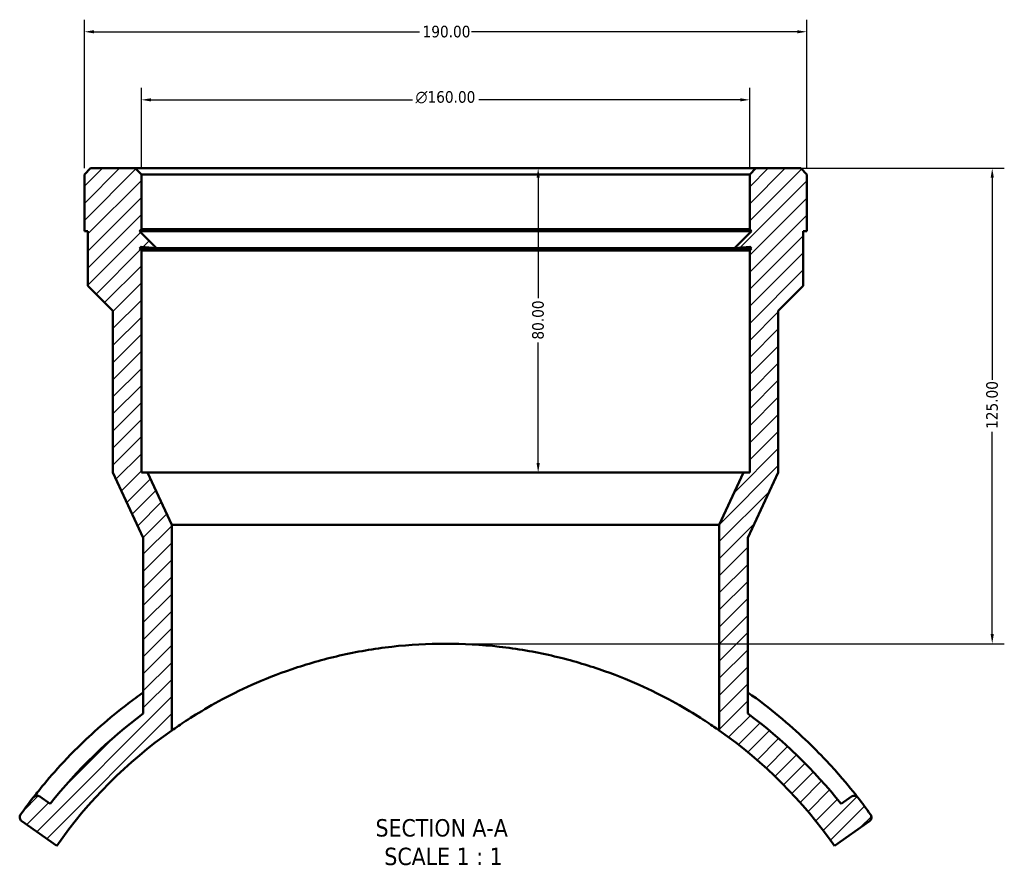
# Model space of a CAD drawing. Header units: millimetres. Extents: x -652 to 1046, y -498 to 815.
# Tile 3 of 8: x 345 to 604, y -498 to -277. Entities that reach past the tile are written whole.
import ezdxf

# ---------------------------------------------------------------- set-up
doc = ezdxf.new("R2010")
doc.units = ezdxf.units.MM
for name, color, linetype, lineweight in [('Dimension (ANSI)', 7, 'Continuous', 25), ('Hatch (ANSI)', 7, 'Continuous', 18), ('Symbol (ANSI)', 7, 'Continuous', 25), ('Visible (ANSI)', 7, 'Continuous', 50)]:
    doc.layers.add(name, color=color, linetype=linetype, lineweight=lineweight)
doc.styles.add('Label Text (ANSI)', font='tahoma.ttf')
doc.styles.add('Note Text (ANSI)', font='tahoma.ttf')
doc.dimstyles.new('Default - mm (ANSI)', dxfattribs={"dimtxt": 3.048, "dimasz": 2.5, "dimexe": 3.175, "dimexo": 1.6002, "dimgap": 0.8, "dimtad": 0, "dimtoh": 1, "dimrnd": 1e-08, "dimzin": 4, "dimdsep": 46, "dimtxsty": 'Note Text (ANSI)', "dimcen": 0.09, "dimdle": 10, "dimclrd": 256, "dimclre": 256, "dimclrt": 256, "dimadec": 1, "dimazin": 1, "dimtfac": 1, "dimtofl": 0, "dimtmove": 0, "dimatfit": 3, "dimfxl": 1, "dimtolj": 1, "dimtzin": 4, "dimlwd": -1, "dimlwe": -1, "dimarcsym": 0})

# ---------------------------------------------------------------- blocks, each defined once
blk = doc.blocks.new('*D9')
at = {"layer": 'Defpoints', "color": 0, "transparency": 16777216}
for p in [(376.67, -298.09), (376.67, -317.68), (536.67, -317.68)]:
    blk.add_point(p, dxfattribs=at)
at = {"layer": 'Dimension (ANSI)', "transparency": 16777216}
for p, q in [((376.67, -316.08), (376.67, -294.92)), ((536.67, -316.08), (536.67, -294.92)), ((379.17, -298.09), (447.96, -298.09)), ((534.17, -298.09), (465.39, -298.09))]:
    blk.add_line(p, q, dxfattribs=at)
for points in [[(379.17, -297.68), (379.17, -298.51), (376.67, -298.09)], [(534.17, -297.68), (534.17, -298.51), (536.67, -298.09)]]:
    blk.add_solid(points, dxfattribs=at)
at = {"layer": 'Dimension (ANSI)', "transparency": 16777216, "insert": (448.76, -295.8), "char_height": 3.048, "attachment_point": 1, "style": 'Note Text (ANSI)'}
blk.add_mtext('\\A1;\\fAIGDT|b0|i0;\\H3.0480;\\ln\\fTahoma|b0|i0;\\H3.0480;160.00', dxfattribs=at)
blk = doc.blocks.new('*D11')
at = {"layer": 'Defpoints', "color": 0, "transparency": 16777216}
for p in [(361.67, -280.19), (361.67, -317.68), (551.67, -317.68)]:
    blk.add_point(p, dxfattribs=at)
at = {"layer": 'Dimension (ANSI)', "transparency": 16777216}
for p, q in [((361.67, -316.08), (361.67, -277.02)), ((551.67, -316.08), (551.67, -277.02)), ((364.17, -280.19), (449.83, -280.19)), ((549.17, -280.19), (463.51, -280.19))]:
    blk.add_line(p, q, dxfattribs=at)
for points in [[(364.17, -279.78), (364.17, -280.61), (361.67, -280.19)], [(549.17, -279.78), (549.17, -280.61), (551.67, -280.19)]]:
    blk.add_solid(points, dxfattribs=at)
at = {"layer": 'Dimension (ANSI)', "transparency": 16777216, "insert": (450.63, -278.61), "char_height": 3.048, "attachment_point": 1, "style": 'Note Text (ANSI)'}
blk.add_mtext('\\A1;190.00', dxfattribs=at)
blk = doc.blocks.new('*D13')
at = {"layer": 'Defpoints', "color": 0, "transparency": 16777216}
for p in [(538.27, -316.08), (456.67, -441.08), (600.45, -441.08)]:
    blk.add_point(p, dxfattribs=at)
at = {"layer": 'Dimension (ANSI)', "transparency": 16777216}
for p, q in [((539.87, -316.08), (603.63, -316.08)), ((600.45, -318.58), (600.45, -371.74)), ((600.45, -438.58), (600.45, -385.42)), ((458.27, -441.08), (603.63, -441.08))]:
    blk.add_line(p, q, dxfattribs=at)
for points in [[(600.03, -318.58), (600.87, -318.58), (600.45, -316.08)], [(600.03, -438.58), (600.87, -438.58), (600.45, -441.08)]]:
    blk.add_solid(points, dxfattribs=at)
at = {"layer": 'Dimension (ANSI)', "transparency": 16777216, "insert": (598.86, -384.62), "char_height": 3.048, "attachment_point": 1, "rotation": 90, "style": 'Note Text (ANSI)'}
blk.add_mtext('\\A1;125.00', dxfattribs=at)
blk = doc.blocks.new('*D14')
at = {"layer": 'Defpoints', "color": 0, "transparency": 16777216}
for p in [(456.67, -316.08), (456.67, -396.08), (481.03, -396.08)]:
    blk.add_point(p, dxfattribs=at)
at = {"layer": 'Dimension (ANSI)', "transparency": 16777216}
for p, q in [((481.03, -318.58), (481.03, -350.23)), ((481.03, -393.58), (481.03, -361.93))]:
    blk.add_line(p, q, dxfattribs=at)
for points in [[(480.61, -318.58), (481.45, -318.58), (481.03, -316.08)], [(480.61, -393.58), (481.45, -393.58), (481.03, -396.08)]]:
    blk.add_solid(points, dxfattribs=at)
at = {"layer": 'Dimension (ANSI)', "transparency": 16777216, "insert": (479.44, -361.13), "char_height": 3.048, "attachment_point": 1, "rotation": 90, "style": 'Note Text (ANSI)'}
blk.add_mtext('\\A1;80.00', dxfattribs=at)

msp = doc.modelspace()

# ---------------------------------------------------------------- hatches: boundary and pattern name
at = {"layer": 'Hatch (ANSI)'}
h = msp.add_hatch(dxfattribs=at)
h.set_pattern_fill('ANSI31', color=256, scale=25.4, style=0)
h.set_pattern_definition([(45, (0, 0), (-2.245064, 2.245064), [])])
edge = h.paths.add_edge_path()
edge.add_line((363.272, -316.081), (361.672, -317.681))
edge.add_line((361.672, -317.681), (361.672, -332.581))
edge.add_line((361.672, -332.581), (362.622, -332.581))
edge.add_line((362.622, -332.581), (362.622, -347.031))
edge.add_line((362.622, -347.031), (369.172, -353.581))
edge.add_line((369.172, -353.581), (369.172, -396.081))
edge.add_line((369.172, -396.081), (377.172, -413.237))
edge.add_line((377.172, -413.237), (377.172, -459.457))
edge.add_ellipse((456.672, -566.081), major_axis=(-79.5, 106.624), ratio=1, start_angle=0, end_angle=14.74623)
edge.add_line((352.651, -483.204), (349.931, -481.293))
edge.add_ellipse((349.213, -482.316), major_axis=(0.719, 1.023), ratio=1, start_angle=0, end_angle=87.16033)
edge.add_ellipse((456.672, -566.081), major_axis=(-108.445, 84.533), ratio=1, start_angle=0, end_angle=2.31401)
edge.add_ellipse((345.918, -486.723), major_axis=(-1.016, 0.728), ratio=1, start_angle=0, end_angle=90.52566)
edge.add_line((345.2, -487.746), (354.399, -494.211))
edge.add_ellipse((456.672, -566.081), major_axis=(-102.273, 71.87), ratio=1, start_angle=340.26649, end_angle=360, ccw=False)
edge.add_line((384.672, -463.9), (384.672, -409.806))
edge.add_line((384.672, -409.806), (378.272, -396.081))
edge.add_line((378.272, -396.081), (376.672, -396.081))
edge.add_line((376.672, -396.081), (376.672, -337.681))
edge.add_line((376.672, -337.681), (376.172, -337.181))
edge.add_line((376.172, -337.181), (376.672, -336.681))
edge.add_line((376.672, -336.681), (376.672, -336.731))
edge.add_line((376.672, -336.731), (380.672, -337.081))
edge.add_line((380.672, -337.081), (376.172, -332.581))
edge.add_line((376.172, -332.581), (376.672, -332.081))
edge.add_line((376.672, -332.081), (376.672, -317.681))
edge.add_line((376.672, -317.681), (375.072, -316.081))
edge.add_line((375.072, -316.081), (363.272, -316.081))
edge = h.paths.add_edge_path()
edge.add_line((551.672, -317.681), (550.072, -316.081))
edge.add_line((550.072, -316.081), (538.272, -316.081))
edge.add_line((538.272, -316.081), (536.672, -317.681))
edge.add_line((536.672, -317.681), (536.672, -332.081))
edge.add_line((536.672, -332.081), (537.172, -332.581))
edge.add_line((537.172, -332.581), (532.672, -337.081))
edge.add_line((532.672, -337.081), (536.672, -336.731))
edge.add_line((536.672, -336.731), (536.672, -336.681))
edge.add_line((536.672, -336.681), (537.172, -337.181))
edge.add_line((537.172, -337.181), (536.672, -337.681))
edge.add_line((536.672, -337.681), (536.672, -396.081))
edge.add_line((536.672, -396.081), (535.072, -396.081))
edge.add_line((535.072, -396.081), (528.672, -409.806))
edge.add_line((528.672, -409.806), (528.672, -463.9))
edge.add_ellipse((456.672, -566.081), major_axis=(72, 102.181), ratio=1, start_angle=340.26649, end_angle=360, ccw=False)
edge.add_line((558.945, -494.211), (568.145, -487.746))
edge.add_ellipse((567.426, -486.723), major_axis=(0.719, -1.023), ratio=1, start_angle=0, end_angle=90.52566)
edge.add_ellipse((456.672, -566.081), major_axis=(111.77, 80.086), ratio=1, start_angle=0, end_angle=2.31401)
edge.add_ellipse((564.132, -482.316), major_axis=(0.986, 0.768), ratio=1, start_angle=0, end_angle=87.16033)
edge.add_line((563.413, -481.293), (560.694, -483.204))
edge.add_ellipse((456.672, -566.081), major_axis=(104.021, 82.877), ratio=1, start_angle=0, end_angle=14.74623)
edge.add_line((536.172, -459.457), (536.172, -413.237))
edge.add_line((536.172, -413.237), (544.172, -396.081))
edge.add_line((544.172, -396.081), (544.172, -353.581))
edge.add_line((544.172, -353.581), (550.722, -347.031))
edge.add_line((550.722, -347.031), (550.722, -332.581))
edge.add_line((550.722, -332.581), (551.672, -332.581))
edge.add_line((551.672, -332.581), (551.672, -317.681))

# ---------------------------------------------------------------- linework, layer by layer
at = {"layer": 'Visible (ANSI)'}
for p, q in [((363.272, -316.081), (361.672, -317.681)), ((361.672, -317.681), (361.672, -332.581)), ((375.072, -316.081), (363.272, -316.081)), ((376.672, -317.681), (375.072, -316.081)), ((538.272, -316.081), (375.072, -316.081)), ((376.672, -332.081), (376.672, -317.681)), ((376.672, -317.681), (536.672, -317.681)), ((538.272, -316.081), (536.672, -317.681)), ((536.672, -317.681), (536.672, -332.081)), ((550.072, -316.081), (538.272, -316.081)), ((551.672, -317.681), (550.072, -316.081)), ((551.672, -332.581), (551.672, -317.681)), ((361.672, -332.581), (362.622, -332.581)), ((362.622, -332.581), (362.622, -347.031)), ((376.172, -332.581), (376.672, -332.081)), ((380.672, -337.081), (376.172, -332.581)), ((537.172, -332.581), (376.172, -332.581)), ((536.672, -332.081), (376.672, -332.081)), ((537.172, -332.581), (532.672, -337.081)), ((536.672, -332.081), (537.172, -332.581)), ((550.722, -347.031), (550.722, -332.581)), ((550.722, -332.581), (551.672, -332.581)), ((376.172, -337.181), (376.672, -336.681)), ((376.672, -337.681), (376.172, -337.181)), ((537.172, -337.181), (376.172, -337.181)), ((376.672, -336.681), (376.672, -336.731)), ((376.672, -336.731), (380.672, -337.081)), ((376.672, -396.081), (376.672, -337.681)), ((536.672, -337.681), (376.672, -337.681)), ((532.672, -337.081), (380.672, -337.081)), ((532.672, -337.081), (536.672, -336.731)), ((536.672, -336.731), (536.672, -336.681)), ((536.672, -336.681), (537.172, -337.181)), ((537.172, -337.181), (536.672, -337.681)), ((536.672, -337.681), (536.672, -396.081)), ((362.622, -347.031), (369.172, -353.581)), ((544.172, -353.581), (550.722, -347.031)), ((369.172, -353.581), (369.172, -396.081)), ((544.172, -396.081), (544.172, -353.581)), ((369.172, -396.081), (377.172, -413.237)), ((378.272, -396.081), (376.672, -396.081)), ((384.672, -409.806), (378.272, -396.081)), ((535.072, -396.081), (378.272, -396.081)), ((535.072, -396.081), (528.672, -409.806)), ((536.672, -396.081), (535.072, -396.081)), ((536.172, -413.237), (544.172, -396.081)), ((384.672, -463.9), (384.672, -409.806)), ((528.672, -409.806), (384.672, -409.806)), ((528.672, -409.806), (528.672, -463.9)), ((377.172, -413.237), (377.172, -459.457)), ((536.172, -459.457), (536.172, -413.237)), ((352.651, -483.204), (349.931, -481.293)), ((563.413, -481.293), (560.694, -483.204)), ((345.2, -487.746), (354.399, -494.211)), ((558.945, -494.211), (568.145, -487.746))]:
    msp.add_line(p, q, dxfattribs=at)
for centre, radius, start, end in [((456.672, -566.081), 133, 126.70852, 141.45475), ((456.672, -566.081), 133, 38.54525, 53.29148), ((456.672, -566.081), 125, 125.16969, 144.9032), ((456.672, -566.081), 125, 35.0968, 54.83031), ((456.672, -566.081), 137.5, 142.06353, 144.37754), ((349.213, -482.316), 1.25, 54.9032, 142.06353), ((564.132, -482.316), 1.25, 37.93647, 125.0968), ((456.672, -566.081), 137.5, 35.62246, 37.93647), ((345.918, -486.723), 1.25, 144.37754, 234.9032), ((567.426, -486.723), 1.25, 305.0968, 35.62246)]:
    msp.add_arc(centre, radius, start, end, dxfattribs=at)
for points, knots in [([(384.672, -463.9), (384.672, -463.9), (385.132, -463.571), (387.012, -462.284), (388.432, -461.328), (392.133, -459.008), (394.418, -457.645), (399.659, -454.8), (402.617, -453.321), (408.888, -450.524), (412.428, -449.101), (420.177, -446.457), (424.387, -445.237), (433.229, -443.215), (437.871, -442.412), (447.274, -441.345), (452.035, -441.081), (461.309, -441.081), (466.071, -441.345), (475.473, -442.412), (480.115, -443.215), (488.958, -445.237), (493.167, -446.457), (500.916, -449.101), (504.457, -450.524), (510.728, -453.321), (513.686, -454.8), (518.927, -457.645), (521.211, -459.008), (524.912, -461.328), (526.332, -462.284), (528.213, -463.571), (528.672, -463.9), (528.672, -463.9)], [22.3178525, 22.3178525, 22.3178525, 22.3178525, 23.7164175, 23.7164175, 25.1149824, 25.1149824, 26.5135474, 26.5135474, 27.9121124, 27.9121124, 29.303279, 29.303279, 30.6944456, 30.6944456, 32.0856121, 32.0856121, 33.4767787, 33.4767787, 34.8679453, 34.8679453, 36.2591119, 36.2591119, 37.6502785, 37.6502785, 39.0414451, 39.0414451, 40.4400101, 40.4400101, 41.8385751, 41.8385751, 43.23714, 43.23714, 44.635705, 44.635705, 44.635705, 44.635705]), ([(377.173, -453.894), (375.788, -454.875), (374.442, -455.867), (368.034, -460.768), (363.623, -464.724), (357.269, -470.999), (354.99, -473.483), (351.141, -477.881), (349.737, -479.636), (348.47, -481.234), (348.227, -481.548), (348.227, -481.548)], [-7.3822573, -7.3822573, -7.3822573, -7.3822573, -6.8454676, -6.8454676, -4.7394185, -4.7394185, -3.0976416, -3.0976416, -1.1945392, -1.1945392, 0, 0, 0, 0]), ([(565.117, -481.548), (565.117, -481.548), (564.671, -480.965), (562.427, -478.179), (560.079, -475.317), (555.079, -470.021), (553.28, -468.199), (547.109, -462.35), (542, -458.024), (536.172, -453.894)], [-9.8343343, -9.8343343, -9.8343343, -9.8343343, -8.2119312, -8.2119312, -5.8118281, -5.8118281, -4.7109401, -4.7109401, -2.4520187, -2.4520187, -2.4520187, -2.4520187])]:
    msp.add_open_spline(points, degree=3, knots=knots, dxfattribs=at)

# ---------------------------------------------------------------- texts
at = {"layer": 'Symbol (ANSI)', "char_height": 4.572, "attachment_point": 7, "style": 'Label Text (ANSI)'}
for s, insert in [('SECTION A-A', (438.252, -491.874)), ('SCALE 1 : 1', (440.571, -499.387))]:
    msp.add_mtext(s, dxfattribs=dict(at, insert=insert))

# ---------------------------------------------------------------- dimensions: what is measured, and where the dimension line sits
at = {"layer": 'Dimension (ANSI)'}
dim = msp.add_linear_dim(base=(361.672, -280.195), p1=(551.672, -317.681), p2=(361.672, -317.681), dimstyle='Default - mm (ANSI)', override={"dimtoh": 0, "dimdec": 2, "dimtp": 0, "dimtm": 0, "dimtdec": 2, "dimatfit": 1}, dxfattribs=at)
dim.commit()
dim.dimension.update_dxf_attribs({"geometry": '*D11', "text_midpoint": (456.672, -280.195), "dimtype": 160})
dim = msp.add_linear_dim(base=(376.672, -298.093), p1=(536.672, -317.681), p2=(376.672, -317.681), angle=180, text='\\fAIGDT|b0|i0;\\H3.0480;\\ln\\fTahoma|b0|i0;\\H3.0480;<>', dimstyle='Default - mm (ANSI)', override={"dimtoh": 0, "dimdec": 2, "dimtp": 0, "dimtm": 0, "dimtdec": 2, "dimatfit": 1}, dxfattribs=at)
dim.commit()
dim.dimension.update_dxf_attribs({"geometry": '*D9', "text_midpoint": (456.672, -298.093), "dimtype": 160})
for base, p1, p2, angle, override, picture, middle in [((600.451, -441.081), (538.272, -316.081), (456.672, -441.081), 90, {"dimtoh": 0, "dimdec": 2, "dimtp": 0, "dimtm": 0, "dimtdec": 2, "dimatfit": 1}, '*D13', (600.451, -378.581)), ((481.031, -396.081), (456.672, -316.081), (456.672, -396.081), 270, {"dimtoh": 0, "dimdec": 2, "dimse1": 1, "dimse2": 1, "dimtp": 0, "dimtm": 0, "dimtdec": 2, "dimatfit": 1}, '*D14', (481.031, -356.081))]:
    dim = msp.add_linear_dim(base=base, p1=p1, p2=p2, angle=angle, dimstyle='Default - mm (ANSI)', override=override, dxfattribs=at)
    dim.commit()
    dim.dimension.update_dxf_attribs({"geometry": picture, "text_midpoint": middle, "dimtype": 160})

doc.saveas('drawing.dxf')
